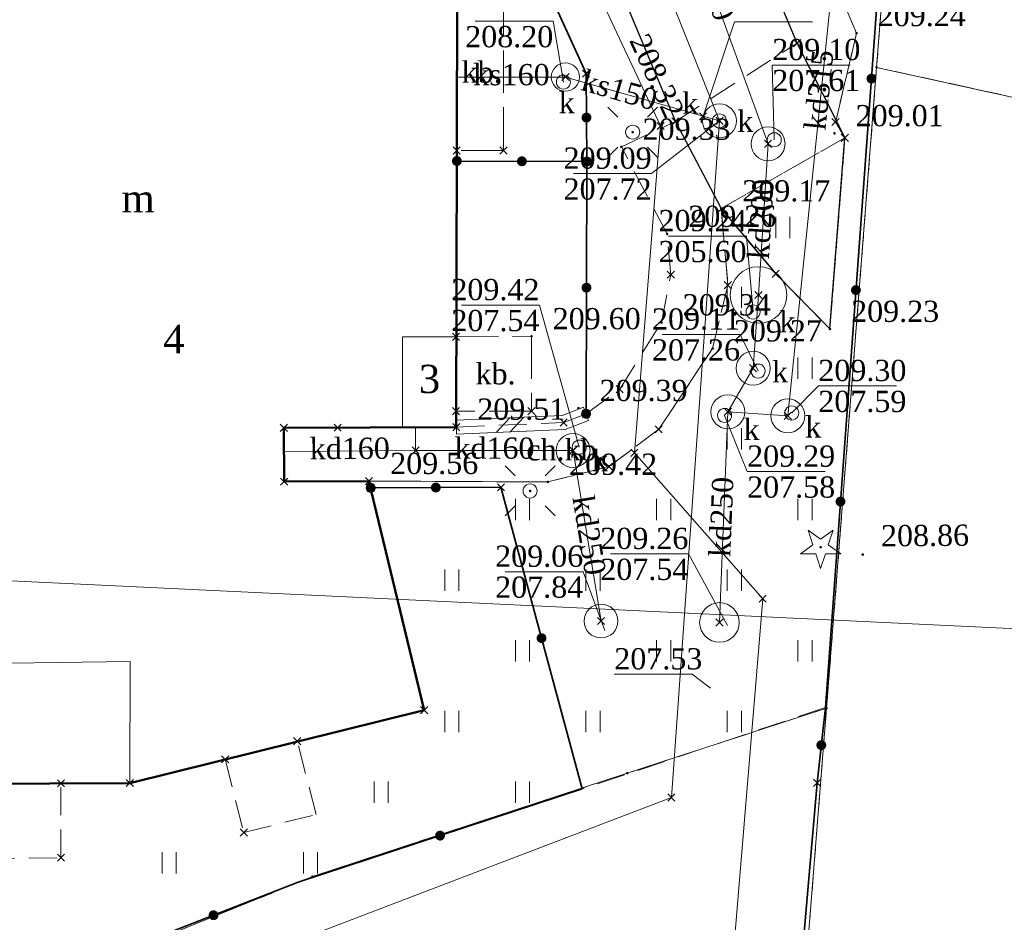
# Model space of a CAD drawing. Extents: x 7414218 to 7427513, y 5544630 to 5555035.
# Tile 11 of 46: x 7419563 to 7419598, y 5549481 to 5549513. Entities that reach past the tile are written whole.
import ezdxf
from ezdxf.enums import TextEntityAlignment as Align

# ---------------------------------------------------------------- set-up
doc = ezdxf.new("R2010")
doc.units = 0
for name, pattern in [('PRZER1-1', [1, 0.5, -0.5]), ('PRZER2-1', [1.5, 1, -0.5]), ('PRZER3-1', [2, 1.5, -0.5])]:
    doc.linetypes.add(name, pattern=pattern)
doc.layers.get('0').update_dxf_attribs({"linetype": 'CONTINUOUS'})
for name, color, linetype, lineweight in [('EGBN', 7, 'CONTINUOUS', 18), ('EGBN_O', 7, 'CONTINUOUS', 18), ('EGBU', 7, 'CONTINUOUS', 50), ('EGBU_O', 7, 'CONTINUOUS', 50), ('EGDE', 7, 'CONTINUOUS', 18), ('EGPG', 7, 'CONTINUOUS', 18), ('GOSRBG', 7, 'CONTINUOUS', 18), ('GUPPRZ_O', 7, 'CONTINUOUS', 18), ('OTDN', 7, 'CONTINUOUS', 18), ('OTKC', 7, 'CONTINUOUS', 18), ('OTKC_O', 7, 'CONTINUOUS', 18), ('OTKK', 7, 'CONTINUOUS', 25), ('OTKU', 7, 'CONTINUOUS', 18), ('OTKU_O', 7, 'CONTINUOUS', 18), ('OTOO', 7, 'CONTINUOUS', 35), ('OTRS', 7, 'CONTINUOUS', 13), ('OTRS_O', 7, 'CONTINUOUS', 13), ('OTZT', 7, 'CONTINUOUS', 18), ('SUEO', 7, 'CONTINUOUS', 18), ('SUPK', 7, 'CONTINUOUS', 18), ('SUPW', 7, 'CONTINUOUS', 18), ('SUPW_O', 7, 'CONTINUOUS', 18)]:
    doc.layers.add(name, color=color, linetype=linetype, lineweight=lineweight)
for name, color, linetype, lineweight, true_color in [('EGUG', 7, 'CONTINUOUS', 18, 0x008000), ('GSPPRB', 7, 'CONTINUOUS', 18, 0x80ffff), ('OTZG', 7, 'CONTINUOUS', 18, 0x008000), ('SUKP', 7, 'CONTINUOUS', 18, 0x803300), ('SUKP_O', 7, 'CONTINUOUS', 18, 0x803300), ('SUWP', 5, 'CONTINUOUS', 18, 0x0000ff)]:
    doc.layers.add(name, color=color, linetype=linetype, lineweight=lineweight, true_color=true_color)
doc.styles.add('Times New Roman', font='times.ttf')

# ---------------------------------------------------------------- blocks, each defined once
blk = doc.blocks.new('GSPWPS1')
blk.add_hatch(color=0).paths.add_polyline_path([(-0.045, 0), (-0.043467, -0.011647), (-0.038971, -0.0225), (-0.03182, -0.03182), (-0.0225, -0.038971), (-0.011647, -0.043467), (0, -0.045), (0.011647, -0.043467), (0.0225, -0.038971), (0.03182, -0.03182), (0.038971, -0.0225), (0.043467, -0.011647), (0.045, 0), (0.043467, 0.011647), (0.038971, 0.0225), (0.03182, 0.03182), (0.0225, 0.038971), (0.011647, 0.043467), (0, 0.045), (-0.011647, 0.043467), (-0.0225, 0.038971), (-0.03182, 0.03182), (-0.038971, 0.0225), (-0.043467, 0.011647)])
blk = doc.blocks.new('GSPRDI1')
blk.add_hatch(color=0).paths.add_polyline_path([(0, -0.045), (0.013906, -0.042798), (0.02645, -0.036406), (0.036406, -0.02645), (0.042798, -0.013906), (0.045, 0), (0.042798, 0.013906), (0.036406, 0.02645), (0.02645, 0.036406), (0.013906, 0.042798), (0, 0.045), (-0.013906, 0.042798), (-0.02645, 0.036406), (-0.036406, 0.02645), (-0.042798, 0.013906), (-0.045, 0), (-0.042798, -0.013906), (-0.036406, -0.02645), (-0.02645, -0.036406), (-0.013906, -0.042798)])
at = {"color": 0}
blk.add_lwpolyline([(0.272471, 0.088531), (0.713338, -0.231778), (0.168396, -0.231778), (0, -0.750048), (-0.168396, -0.231778), (-0.713338, -0.231778), (-0.272471, 0.088531), (-0.440867, 0.606801), (0, 0.286493), (0.440867, 0.606801)], close=True, dxfattribs=at)
blk = doc.blocks.new('GSSUTR1')
at = {"color": 0}
for points in [[(-0.25666, 0.36165), (-0.25666, -0.38835)], [(0.24334, -0.38835), (0.24334, 0.36165)]]:
    blk.add_lwpolyline(points, dxfattribs=at)
blk = doc.blocks.new('GUPIWZ1_1')
at = {"color": 0}
blk.add_lwpolyline([(0, 0.25), (0.064705, 0.241481), (0.125, 0.216506), (0.176777, 0.176777), (0.216506, 0.125), (0.241481, 0.064705), (0.25, 0), (0.241481, -0.064705), (0.216506, -0.125), (0.176777, -0.176777), (0.125, -0.216506), (0.064705, -0.241481), (0, -0.25), (-0.064705, -0.241481), (-0.125, -0.216506), (-0.176777, -0.176777), (-0.216506, -0.125), (-0.241481, -0.064705), (-0.25, 0), (-0.241481, 0.064705), (-0.216506, 0.125), (-0.176777, 0.176777), (-0.125, 0.216506), (-0.064705, 0.241481)], close=True, dxfattribs=at)
blk = doc.blocks.new('GUPELA2')
blk.add_hatch(color=0).paths.add_polyline_path([(-0.001087, 0.044987), (0.011881, 0.043403), (0.021281, 0.03965), (0.030065, 0.033482), (0.038133, 0.023893), (0.043117, 0.012881), (0.044986, 0.001113), (0.044323, -0.007777), (0.040557, -0.019497), (0.033417, -0.030138), (0.024849, -0.037517), (0.013788, -0.042836), (0.002013, -0.044955), (-0.00982, -0.043916), (-0.020466, -0.040077), (-0.029541, -0.033946), (-0.036867, -0.025804), (-0.04187, -0.01649), (-0.04461, -0.005909), (-0.044532, 0.006476), (-0.041285, 0.017903), (-0.034764, 0.028574), (-0.024479, 0.03776), (-0.013449, 0.042943)])
at = {"color": 0}
for points in [[(-0.883883, 0.883883), (-0.53033, 0.53033)], [(0.883883, 0.883883), (0.53033, 0.53033)], [(-0.883883, -0.883883), (-0.53033, -0.53033)], [(0.883883, -0.883883), (0.53033, -0.53033)]]:
    blk.add_lwpolyline(points, dxfattribs=at)
blk = doc.blocks.new('GUPELA1')
at = {"color": 0}
blk.add_lwpolyline([(0, 0.25), (0.064705, 0.241481), (0.125, 0.216506), (0.176777, 0.176777), (0.216506, 0.125), (0.241481, 0.064705), (0.25, 0), (0.241481, -0.064705), (0.216506, -0.125), (0.176777, -0.176777), (0.125, -0.216506), (0.064705, -0.241481), (0, -0.25), (-0.064705, -0.241481), (-0.125, -0.216506), (-0.176777, -0.176777), (-0.216506, -0.125), (-0.241481, -0.064705), (-0.25, 0), (-0.241481, 0.064705), (-0.216506, 0.125), (-0.176777, 0.176777), (-0.125, 0.216506), (-0.064705, 0.241481)], close=True, dxfattribs=at)
blk = doc.blocks.new('GEPPGD1_2')
blk.add_hatch(color=0).paths.add_polyline_path([(0, -0.045), (0.013906, -0.042798), (0.02645, -0.036406), (0.036406, -0.02645), (0.042798, -0.013906), (0.045, 0), (0.042798, 0.013906), (0.036406, 0.02645), (0.02645, 0.036406), (0.013906, 0.042798), (0, 0.045), (-0.013906, 0.042798), (-0.02645, 0.036406), (-0.036406, 0.02645), (-0.042798, 0.013906), (-0.045, 0), (-0.042798, -0.013906), (-0.036406, -0.02645), (-0.02645, -0.036406), (-0.013906, -0.042798)])
blk = doc.blocks.new('GSPPRB0')
at = {"color": 0, "lineweight": 18}
for points in [[(-0.12726, -0.12726), (0.12726, 0.12726)], [(-0.12726, 0.12726), (0.12726, -0.12726)]]:
    blk.add_lwpolyline(points, dxfattribs=at)
blk = doc.blocks.new('KOLO')
blk.add_hatch(color=0).paths.add_polyline_path([(-0.175, 0), (-0.169037, -0.045293), (-0.151554, -0.0875), (-0.123744, -0.123744), (-0.0875, -0.151554), (-0.045293, -0.169037), (0, -0.175), (0.045293, -0.169037), (0.0875, -0.151554), (0.123744, -0.123744), (0.151554, -0.0875), (0.169037, -0.045293), (0.175, 0), (0.169037, 0.045293), (0.151554, 0.0875), (0.123744, 0.123744), (0.0875, 0.151554), (0.045293, 0.169037), (0, 0.175), (-0.045293, 0.169037), (-0.0875, 0.151554), (-0.123744, 0.123744), (-0.151554, 0.0875), (-0.169037, 0.045293)])
blk = doc.blocks.new('GSLKOG1')
blk.add_hatch(color=0).paths.add_polyline_path([(-0.175, 0), (-0.169037, -0.045293), (-0.151554, -0.0875), (-0.123744, -0.123744), (-0.0875, -0.151554), (-0.045293, -0.169037), (0, -0.175), (0.045293, -0.169037), (0.0875, -0.151554), (0.123744, -0.123744), (0.151554, -0.0875), (0.169037, -0.045293), (0.175, 0), (0.169037, 0.045293), (0.151554, 0.0875), (0.123744, 0.123744), (0.0875, 0.151554), (0.045293, 0.169037), (0, 0.175), (-0.045293, 0.169037), (-0.0875, 0.151554), (-0.123744, 0.123744), (-0.151554, 0.0875), (-0.169037, 0.045293)])
blk = doc.blocks.new('ODTN_1')
at = {"color": 0}
for points in [[(-0.5, -0.25), (0, 0.25)], [(0, -0.25), (0.5, 0.25)]]:
    blk.add_lwpolyline(points, dxfattribs=at)
blk = doc.blocks.new('GSLDSO2')
at = {"color": 0}
blk.add_lwpolyline([(0, 0.25), (0, -0.25)], dxfattribs=at)

msp = doc.modelspace()

# ---------------------------------------------------------------- linework, layer by layer
at = {"layer": 'EGBN', "linetype": 'Continuous', "lineweight": 18, "elevation": 10.18}
for points in [[(7419573.88, 5549519.23), (7419573.71, 5549517.71), (7419569.81, 5549518.15), (7419569.81, 5549516.74), (7419567.02, 5549516.74), (7419567.02, 5549517.04), (7419564.31, 5549517.04), (7419564.31, 5549520.35), (7419558.41, 5549521.05), (7419558.39, 5549492.58), (7419560.05, 5549492.58), (7419560.06, 5549490.14), (7419566.88, 5549490.24), (7419566.87, 5549485.94), (7419577.28, 5549488.52), (7419575.33, 5549496.62), (7419572.33, 5549496.6), (7419572.32, 5549498.5), (7419576.52, 5549498.52), (7419576.51, 5549501.72), (7419578.43, 5549501.72), (7419578.46, 5549518.71)], [(7419578.42, 5549498.53), (7419578.43, 5549501.72), (7419576.51, 5549501.72), (7419576.52, 5549498.52)], [(7419566.88, 5549490.24), (7419560.06, 5549490.14), (7419560.05, 5549492.58), (7419558.39, 5549492.58), (7419558.38, 5549485.9), (7419566.87, 5549485.94)]]:
    msp.add_lwpolyline(points, close=True, dxfattribs=at)
at = {"layer": 'EGBU', "linetype": 'Continuous', "lineweight": 50, "elevation": 10.18}
msp.add_lwpolyline([(7419573.88, 5549519.23), (7419573.71, 5549517.71), (7419569.81, 5549518.15), (7419569.81, 5549516.74), (7419567.02, 5549516.74), (7419567.02, 5549517.04), (7419564.31, 5549517.04), (7419564.31, 5549520.35), (7419558.41, 5549521.05), (7419558.38, 5549485.9), (7419566.87, 5549485.94), (7419577.28, 5549488.52), (7419575.33, 5549496.62), (7419572.33, 5549496.6), (7419572.32, 5549498.5), (7419578.42, 5549498.53), (7419578.46, 5549518.71)], close=True, dxfattribs=at)
at = {"layer": 'EGDE', "linetype": 'Continuous', "lineweight": 18, "elevation": 10.22}
for points in [[(7419584.48, 5549588.54), (7419583.97, 5549584.15), (7419576.9, 5549524.47), (7419548.95, 5549525.8), (7419545.1, 5549496.74), (7419544.93, 5549489.31), (7419544.8, 5549485.24), (7419544.69, 5549480.72), (7419544.89, 5549471.11), (7419565, 5549479.26), (7419573.33, 5549482.63), (7419584.47, 5549486.29), (7419591.52, 5549488.59), (7419593.29, 5549511.25), (7419593.83, 5549518.16), (7419595.52, 5549519.07), (7419603.49, 5549517.81), (7419614.36, 5549516.53), (7419624.13, 5549514.33), (7419632.7, 5549512.77), (7419633.93, 5549522.72), (7419641.13, 5549581.31), (7419641.23, 5549582.15)], [(7419660.8, 5549517.44), (7419655.34, 5549518.51), (7419646.21, 5549520.31), (7419633.93, 5549522.72), (7419632.7, 5549512.77), (7419624.13, 5549514.33), (7419614.36, 5549516.53), (7419603.49, 5549517.81), (7419595.52, 5549519.07), (7419593.83, 5549518.16), (7419593.29, 5549511.25), (7419606.11, 5549508.44), (7419612.4, 5549507.07), (7419623.07, 5549505.87), (7419627.28, 5549505.28), (7419641.46, 5549502.34), (7419654.23, 5549500.83), (7419657.28, 5549503.25)], [(7419683.21, 5549476.64), (7419681.36, 5549478.09), (7419680.32, 5549480.18), (7419678.69, 5549481.96), (7419673.54, 5549484.37), (7419653.87, 5549494.05), (7419647.85, 5549495.5), (7419632.43, 5549498.35), (7419624.96, 5549499.9), (7419621.67, 5549500.55), (7419617.07, 5549501.42), (7419605.2, 5549503.7), (7419606.11, 5549508.44), (7419593.29, 5549511.25), (7419591.52, 5549488.59), (7419589.35, 5549461.26), (7419606.67, 5549457.48), (7419627.06, 5549452.57), (7419656.54, 5549445.73), (7419667.88, 5549458.38), (7419671.65, 5549459.98)]]:
    msp.add_lwpolyline(points, close=True, dxfattribs=at)
at = {"layer": 'EGUG', "linetype": 'PRZER1-1', "lineweight": 18, "elevation": 10.08}
for points in [[(7419584.47, 5549486.29), (7419591.52, 5549488.59), (7419593.29, 5549511.25), (7419593.83, 5549518.16), (7419595.52, 5549519.07), (7419603.49, 5549517.81), (7419614.36, 5549516.53), (7419624.13, 5549514.33), (7419632.7, 5549512.77), (7419633.93, 5549522.72), (7419641.13, 5549581.31), (7419641.23, 5549582.15), (7419584.48, 5549588.54), (7419583.97, 5549584.15), (7419576.9, 5549524.47), (7419548.95, 5549525.8), (7419545.1, 5549496.74), (7419544.93, 5549489.31), (7419544.8, 5549485.24), (7419544.69, 5549480.72), (7419544.89, 5549471.11), (7419565, 5549479.26), (7419573.33, 5549482.63)], [(7419624.13, 5549514.33), (7419614.36, 5549516.53), (7419603.49, 5549517.81), (7419595.52, 5549519.07), (7419593.83, 5549518.16), (7419593.29, 5549511.25), (7419606.11, 5549508.44), (7419612.4, 5549507.07), (7419623.07, 5549505.87), (7419627.28, 5549505.28), (7419641.46, 5549502.34), (7419654.23, 5549500.83), (7419657.28, 5549503.25), (7419660.8, 5549517.44), (7419655.34, 5549518.51), (7419646.21, 5549520.31), (7419633.93, 5549522.72), (7419632.7, 5549512.77)], [(7419681.36, 5549478.09), (7419680.32, 5549480.18), (7419678.69, 5549481.96), (7419673.54, 5549484.37), (7419653.87, 5549494.05), (7419647.85, 5549495.5), (7419632.43, 5549498.35), (7419624.96, 5549499.9), (7419621.67, 5549500.55), (7419617.07, 5549501.42), (7419605.2, 5549503.7), (7419606.11, 5549508.44), (7419593.29, 5549511.25), (7419591.52, 5549488.59), (7419589.35, 5549461.26), (7419606.67, 5549457.48), (7419627.06, 5549452.57), (7419646.11, 5549448.15), (7419656.54, 5549445.73), (7419667.88, 5549458.38), (7419671.65, 5549459.98), (7419683.21, 5549476.64)]]:
    msp.add_lwpolyline(points, close=True, dxfattribs=at)
at = {"layer": 'GOSRBG', "linetype": 'Continuous', "lineweight": 18, "elevation": 10.04}
msp.add_lwpolyline([(7419615.774, 5549580.427), (7419627.462, 5549681.489), (7419471.968, 5549660.82), (7419431.639, 5549636.152), (7419428.19, 5549596.998), (7419413.018, 5549502.167), (7419456.743, 5549498.498), (7419481.58, 5549497.212), (7419522.704, 5549494.583), (7419537.085, 5549494.391), (7419547.298, 5549493.821), (7419605.188, 5549491.067)], close=True, dxfattribs=at)
at = {"layer": 'GUPPRZ_O', "linetype": 'Continuous', "lineweight": 13, "elevation": 10.8, "flags": 128}
for points in [[(7419582.21, 5549510.73), (7419581.85, 5549512.885), (7419579.09, 5549512.885)], [(7419587.15, 5549509.52), (7419588.26, 5549512.858), (7419591.02, 5549512.858)], [(7419589.67, 5549508.69), (7419589.6, 5549511.335), (7419592.36, 5549511.335)], [(7419587.73, 5549509.36), (7419585.33, 5549507.495), (7419582.57, 5549507.495)], [(7419588.92, 5549502.6), (7419588.69, 5549505.285), (7419585.93, 5549505.285)], [(7419582.77, 5549497.82), (7419581.36, 5549502.845), (7419578.6, 5549502.845)], [(7419589.1, 5549500.51), (7419588.46, 5549501.805), (7419585.7, 5549501.805)], [(7419590.29, 5549499.03), (7419591.23, 5549499.985), (7419593.99, 5549499.985)], [(7419587.91, 5549498.94), (7419588.71, 5549496.955), (7419591.47, 5549496.955)], [(7419588.02, 5549491.51), (7419586.63, 5549494.045), (7419583.87, 5549494.045)], [(7419583.67, 5549491.34), (7419582.91, 5549493.415), (7419580.15, 5549493.415)], [(7419587.41, 5549489.3), (7419586.77, 5549489.788), (7419584.01, 5549489.788)]]:
    msp.add_lwpolyline(points, dxfattribs=at)
at = {"layer": 'OTDN', "linetype": 'Continuous', "lineweight": 18, "elevation": 10.18}
for points in [[(7419582.919, 5549499.233), (7419582.168, 5549498.938), (7419578.409, 5549498.78)], [(7419583.101, 5549498.767), (7419582.272, 5549498.442), (7419578.431, 5549498.28)]]:
    msp.add_lwpolyline(points, dxfattribs=at)
at = {"layer": 'OTKC', "linetype": 'PRZER2-1', "lineweight": 18, "elevation": 10.18}
msp.add_lwpolyline([(7419590.34, 5549517.8), (7419592.58, 5549512.46), (7419591.84, 5549509.32), (7419592.17, 5549508.76), (7419587.79, 5549506.26), (7419588.03, 5549503.55), (7419587.49, 5549501.31), (7419585.58, 5549498.45), (7419583.82, 5549497.13), (7419581.66, 5549496.59), (7419575.33, 5549496.62), (7419572.33, 5549496.6), (7419572.32, 5549498.5), (7419574.22, 5549498.51), (7419578.42, 5549498.53), (7419582.22, 5549498.69), (7419583.01, 5549499), (7419584.2, 5549499.87), (7419585.68, 5549502.23), (7419586.01, 5549503.92), (7419585.88, 5549505.36), (7419584.26, 5549508.44), (7419586.17, 5549509.34), (7419590.48, 5549512.11), (7419587.45, 5549519.31)], dxfattribs=at)
at = {"layer": 'OTKK', "linetype": 'Continuous', "lineweight": 25, "elevation": 10.18}
msp.add_lwpolyline([(7419583.87, 5549565.17), (7419581.63, 5549546.51), (7419579.61, 5549529.93), (7419579.7, 5549526.6), (7419580.83, 5549522.1), (7419581.7, 5549519.98), (7419582.06, 5549519.17), (7419586.17, 5549509.34), (7419587.79, 5549506.26), (7419589.72, 5549503.95), (7419591.64, 5549502), (7419592.17, 5549508.76), (7419591.86, 5549509.38), (7419590.48, 5549512.11), (7419587.45, 5549519.31), (7419586.24, 5549522.18), (7419588.79, 5549522.22), (7419591.57, 5549545.19), (7419592.52, 5549553.02), (7419587.56, 5549553.61)], dxfattribs=at)
at = {"layer": 'OTKU', "linetype": 'PRZER3-1', "lineweight": 18, "elevation": 10.18}
for points in [[(7419580.09, 5549508.31), (7419578.43, 5549508.31), (7419578.45, 5549513.85), (7419580.09, 5549513.85)], [(7419581.08, 5549499.09), (7419578.41, 5549499.09), (7419578.41, 5549501.72), (7419581.08, 5549501.74)]]:
    msp.add_lwpolyline(points, close=True, dxfattribs=at)
at = {"layer": 'OTOO', "linetype": 'Continuous', "lineweight": 35, "elevation": 10.18}
for points in [[(7419589.38, 5549463.31), (7419590.11, 5549473.61), (7419591.19, 5549485.95), (7419591.48, 5549488.61), (7419593.64, 5549518.14), (7419595.53, 5549519.38), (7419597.57, 5549519.01)], [(7419579.85, 5549517.97), (7419583.01, 5549511.03), (7419583.04, 5549507.92)], [(7419583.04, 5549507.92), (7419578.44, 5549507.94)], [(7419583.04, 5549507.92), (7419583.01, 5549499)], [(7419566.84, 5549480.1), (7419572.82, 5549482.43), (7419582.87, 5549485.73), (7419580, 5549496.4), (7419575.39, 5549496.38)]]:
    msp.add_lwpolyline(points, dxfattribs=at)
at = {"layer": 'OTZT', "linetype": 'PRZER2-1', "lineweight": 18, "elevation": 10.1}
for points in [[(7419607.07, 5549517.37), (7419597.57, 5549519.01), (7419595.53, 5549519.38), (7419593.64, 5549518.14), (7419591.48, 5549488.61), (7419582.87, 5549485.73), (7419572.82, 5549482.43), (7419566.84, 5549480.1)], [(7419561.79, 5549483.27), (7419564.43, 5549483.3), (7419564.43, 5549485.93), (7419566.87, 5549485.94), (7419570.24, 5549486.78), (7419570.9, 5549484.19), (7419573.46, 5549484.83), (7419572.79, 5549487.42), (7419577.28, 5549488.52), (7419575.39, 5549496.38), (7419575.33, 5549496.62), (7419581.66, 5549496.59), (7419583.82, 5549497.13), (7419585.58, 5549498.45), (7419587.49, 5549501.31), (7419588.03, 5549503.55), (7419587.79, 5549506.26), (7419589.72, 5549503.95), (7419591.64, 5549502), (7419592.17, 5549508.76), (7419591.86, 5549509.38), (7419592.58, 5549512.46), (7419590.34, 5549517.8)]]:
    msp.add_lwpolyline(points, dxfattribs=at)
msp.add_lwpolyline([(7419589.72, 5549503.95), (7419587.79, 5549506.26), (7419592.17, 5549508.76), (7419591.64, 5549502)], close=True, dxfattribs=at)
at = {"layer": 'SUKP', "linetype": 'Continuous', "lineweight": 18, "elevation": 10.14}
for points in [[(7419587.73, 5549509.36), (7419581.39, 5549525.27), (7419584.9, 5549554.76)], [(7419588.03, 5549499.07), (7419590.15, 5549498.93), (7419592.52, 5549521.96), (7419601.01, 5549520.65)], [(7419585.3, 5549519.97), (7419589.45, 5549508.55)], [(7419582.28, 5549510.91), (7419578.45, 5549510.91)], [(7419587.73, 5549509.36), (7419587.15, 5549509.52), (7419582.28, 5549510.91)], [(7419399.12, 5549463.14), (7419429.31, 5549462.84), (7419437.45, 5549466.23), (7419476.96, 5549465.23), (7419518.61, 5549464.76), (7419548.33, 5549471.04), (7419586.03, 5549485.43), (7419587.73, 5549509.36)], [(7419589.45, 5549508.55), (7419589.11, 5549503.2)], [(7419589.11, 5549503.2), (7419588.92, 5549500.61)], [(7419588.03, 5549499.07), (7419588.92, 5549500.61)], [(7419588.03, 5549499.07), (7419587.73, 5549491.62)], [(7419576.98, 5549497.7), (7419576.98, 5549498.52)], [(7419576.98, 5549497.7), (7419572.32, 5549497.67)], [(7419582.55, 5549497.7), (7419576.98, 5549497.7)], [(7419583.54, 5549491.67), (7419582.55, 5549497.7)]]:
    msp.add_lwpolyline(points, dxfattribs=at)
at = {"layer": 'SUPK', "linetype": 'Continuous', "lineweight": 18, "elevation": 10.14}
for points in [[(7419582.28, 5549510.41, -1), (7419582.28, 5549511.41, -1)], [(7419587.73, 5549508.76, -1), (7419587.73, 5549509.96, -1)], [(7419589.45, 5549507.95, -1), (7419589.45, 5549509.15, -1)], [(7419589.11, 5549502.2, -1), (7419589.11, 5549504.2, -1)], [(7419588.92, 5549500.01, -1), (7419588.92, 5549501.21, -1)], [(7419588.03, 5549498.47, -1), (7419588.03, 5549499.67, -1)], [(7419590.15, 5549498.33, -1), (7419590.15, 5549499.53, -1)], [(7419582.55, 5549497.1, -1), (7419582.55, 5549498.3, -1)], [(7419583.54, 5549491.07, -1), (7419583.54, 5549492.27, -1)], [(7419587.73, 5549490.92, -1), (7419587.73, 5549492.32, -1)]]:
    msp.add_lwpolyline(points, format="xyb", close=True, dxfattribs=at)
at = {"layer": 'SUWP', "linetype": 'Continuous', "lineweight": 18, "elevation": 10.14}
msp.add_lwpolyline([(7419581.82, 5549517.33), (7419585.65, 5549509.18), (7419584.72, 5549497.62), (7419589.26, 5549492.46), (7419586.64, 5549460.76), (7419602.5, 5549457.03), (7419643.77, 5549447.5), (7419645.68, 5549447.1)], dxfattribs=at)

# ---------------------------------------------------------------- block references
at = {"layer": 'EGPG', "linetype": 'Continuous', "lineweight": 18}
for p in [(7419593.29, 5549511.25, 10.24), (7419591.52, 5549488.59, 10.24), (7419584.47, 5549486.29, 10.24), (7419573.33, 5549482.63, 10.24)]:
    msp.add_blockref('GEPPGD1_2', p, dxfattribs=at)
at = {"layer": 'GSPPRB', "linetype": 'Continuous', "lineweight": 18}
for p in [(7419590.48, 5549512.11, 10.28), (7419582.28, 5549510.91, 10.28), (7419583.01, 5549511.03, 10.28), (7419587.15, 5549509.52, 10.28), (7419585.65, 5549509.18, 10.28), (7419586.17, 5549509.34, 10.28), (7419587.73, 5549509.36, 10.28), (7419591.84, 5549509.32, 10.28), (7419589.45, 5549508.55, 10.28), (7419592.17, 5549508.76, 10.28), (7419578.43, 5549508.31, 10.28), (7419580.09, 5549508.31, 10.28), (7419583.04, 5549507.92, 10.28), (7419586.01, 5549503.92, 10.28), (7419589.72, 5549503.95, 10.28), (7419588.03, 5549503.55, 10.28), (7419589.11, 5549503.2, 10.28), (7419578.41, 5549501.72, 10.28), (7419588.92, 5549500.61, 10.28), (7419584.2, 5549499.87, 10.28), (7419578.41, 5549499.09, 10.28), (7419581.08, 5549499.09, 10.28), (7419588.03, 5549499.07, 10.28), (7419582.22, 5549498.69, 10.28), (7419583.01, 5549499, 10.28), (7419590.15, 5549498.93, 10.28), (7419572.32, 5549498.5, 10.28), (7419574.22, 5549498.51, 10.28), (7419578.42, 5549498.53, 10.28), (7419585.58, 5549498.45, 10.28), (7419576.98, 5549497.7, 10.28), (7419582.55, 5549497.7, 10.28), (7419584.72, 5549497.62, 10.28), (7419583.82, 5549497.13, 10.28), (7419572.33, 5549496.6, 10.28), (7419575.33, 5549496.62, 10.28), (7419575.39, 5549496.38, 10.28), (7419580, 5549496.4, 10.28), (7419589.26, 5549492.46, 10.28), (7419583.54, 5549491.67, 10.28), (7419587.73, 5549491.62, 10.28), (7419577.28, 5549488.52, 10.28), (7419572.79, 5549487.42, 10.28), (7419570.24, 5549486.78, 10.28), (7419564.43, 5549485.93, 10.28), (7419566.87, 5549485.94, 10.28), (7419591.19, 5549485.95, 10.28), (7419586.03, 5549485.43, 10.28), (7419570.9, 5549484.19, 10.28), (7419564.43, 5549483.3, 10.28)]:
    msp.add_blockref('GSPPRB0', p, dxfattribs=at)
at = {"layer": 'OTDN', "linetype": 'Continuous', "lineweight": 18}
for name, p, rotation in [('GSLDSO2', (7419583.01, 5549499, 10.18), 201.4252937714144), ('ODTN_1', (7419580.32, 5549498.61, 10.18), 182.4110297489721), ('ODTN_1', (7419580.32, 5549498.61, 10.18), 182.4110297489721), ('GSLDSO2', (7419578.42, 5549498.53, 10.18), 182.4110297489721)]:
    msp.add_blockref(name, p, dxfattribs=dict(at, rotation=rotation))
at = {"layer": 'OTOO', "linetype": 'Continuous', "lineweight": 35}
for name, p, rotation in [('KOLO', (7419593.107, 5549510.855, 10.18), 85.81649601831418), ('KOLO', (7419593.107, 5549510.855, 10.18), 85.81649601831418), ('KOLO', (7419583.025, 5549509.475, 10.18), 270.5526752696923), ('KOLO', (7419583.025, 5549509.475, 10.18), 270.5526752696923), ('GSLKOG1', (7419578.44, 5549507.94, 10.18), 179.7508894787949), ('KOLO', (7419580.74, 5549507.93, 10.18), 179.7508894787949), ('KOLO', (7419580.74, 5549507.93, 10.18), 179.7508894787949), ('GSLKOG1', (7419583.04, 5549507.92, 10.18), 270.5526752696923), ('GSLKOG1', (7419583.04, 5549507.92, 10.18), 269.8073019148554), ('GSLKOG1', (7419583.04, 5549507.92, 10.18), 179.7508894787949), ('KOLO', (7419583.025, 5549503.46, 10.18), 269.8073019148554), ('KOLO', (7419583.025, 5549503.46, 10.18), 269.8073019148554), ('KOLO', (7419592.56, 5549503.375, 10.18), 85.81649601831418), ('KOLO', (7419592.56, 5549503.375, 10.18), 85.81649601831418), ('GSLKOG1', (7419583.01, 5549499, 10.18), 269.8073019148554), ('GSLKOG1', (7419575.39, 5549496.38, 10.18), 180.2485701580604), ('KOLO', (7419577.695, 5549496.39, 10.18), 180.2485701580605), ('KOLO', (7419577.695, 5549496.39, 10.18), 180.2485701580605), ('KOLO', (7419592.013, 5549495.895, 10.18), 85.81649601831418), ('KOLO', (7419592.013, 5549495.895, 10.18), 85.81649601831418), ('KOLO', (7419581.435, 5549491.065, 10.18), 105.0550072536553), ('KOLO', (7419581.435, 5549491.065, 10.18), 105.0550072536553), ('KOLO', (7419591.335, 5549487.28, 10.18), 83.77804122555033), ('KOLO', (7419591.335, 5549487.28, 10.18), 83.77804122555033), ('KOLO', (7419577.845, 5549484.08, 10.18), 18.17801880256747), ('KOLO', (7419577.845, 5549484.08, 10.18), 18.17801880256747), ('KOLO', (7419569.83, 5549481.265, 10.18), 21.28748543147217), ('KOLO', (7419569.83, 5549481.265, 10.18), 21.28748543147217)]:
    msp.add_blockref(name, p, dxfattribs=dict(at, rotation=rotation))
at = {"layer": 'OTRS', "linetype": 'Continuous', "lineweight": 13}
for p in [(7419592.58, 5549512.46, 10.08), (7419584.26, 5549508.44, 10.08), (7419587.79, 5549506.26, 10.08), (7419585.88, 5549505.36, 10.08), (7419585.68, 5549502.23, 10.08), (7419591.64, 5549502, 10.08), (7419581.08, 5549501.74, 10.08), (7419587.49, 5549501.31, 10.08), (7419582.74, 5549499.2, 10.08), (7419578.41, 5549498.54, 10.08), (7419575.33, 5549496.62, 10.08), (7419581.66, 5549496.59, 10.08), (7419592.8, 5549494.02, 10.08)]:
    msp.add_blockref('GSPWPS1', p, dxfattribs=at)
at = {"layer": 'OTRS', "linetype": 'Continuous', "lineweight": 13, "rotation": 297.8352450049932}
msp.add_blockref('GSPWPS1', (7419591.8, 5549508.92, 10.08), dxfattribs=at)
at = {"layer": 'OTZG', "linetype": 'Continuous', "lineweight": 18}
msp.add_blockref('GSPRDI1', (7419591.31, 5549494.28, 10.12), dxfattribs=at)
at = {"layer": 'OTZT', "linetype": 'Continuous', "lineweight": 18}
for p in [(7419589.98, 5549505.598, 10.1), (7419588.265, 5549503.13, 10.1), (7419590.765, 5549500.63, 10.1), (7419588.265, 5549498.13, 10.1), (7419580.765, 5549495.63, 10.1), (7419585.765, 5549495.63, 10.1), (7419590.765, 5549495.63, 10.1), (7419578.265, 5549493.13, 10.1), (7419583.265, 5549493.13, 10.1), (7419588.265, 5549493.13, 10.1), (7419580.765, 5549490.63, 10.1), (7419585.765, 5549490.63, 10.1), (7419590.765, 5549490.63, 10.1), (7419578.265, 5549488.13, 10.1), (7419583.265, 5549488.13, 10.1), (7419588.265, 5549488.13, 10.1), (7419575.765, 5549485.63, 10.1), (7419580.765, 5549485.63, 10.1), (7419568.265, 5549483.13, 10.1), (7419573.265, 5549483.13, 10.1)]:
    msp.add_blockref('GSSUTR1', p, dxfattribs=at)
at = {"layer": 'SUEO', "linetype": 'Continuous', "lineweight": 18}
for name, p in [('GUPELA2', (7419584.66, 5549508.96, 10.15)), ('GUPELA1', (7419584.66, 5549508.96, 10.16)), ('GUPELA2', (7419581.03, 5549496.27, 10.15)), ('GUPELA1', (7419581.03, 5549496.27, 10.16))]:
    msp.add_blockref(name, p, dxfattribs=at)
at = {"layer": 'SUPW', "linetype": 'Continuous', "lineweight": 18}
for p in [(7419582.21, 5549510.73, 10.18), (7419587.73, 5549509.36, 10.18), (7419589.67, 5549508.69, 10.18), (7419588.92, 5549502.6, 10.18), (7419589.1, 5549500.51, 10.18), (7419587.91, 5549498.94, 10.18), (7419590.29, 5549499.03, 10.18), (7419582.77, 5549497.82, 10.18)]:
    msp.add_blockref('GUPIWZ1_1', p, dxfattribs=at)

# ---------------------------------------------------------------- texts
at = {"layer": 'EGBN_O', "linetype": 'Continuous', "lineweight": 0, "style": 'Times New Roman'}
for s, p in [('4', (7419568.425, 5549501.143, 10.8)), ('3', (7419577.47, 5549499.733, 10.8))]:
    msp.add_text(s, height=1, dxfattribs=at).set_placement(p, align=Align.CENTER)
at = {"layer": 'EGBU_O', "linetype": 'Continuous', "lineweight": 0, "style": 'Times New Roman'}
msp.add_text('m', height=1, dxfattribs=at).set_placement((7419566.574, 5549506.121, 10.8))
at = {"layer": 'GUPPRZ_O', "linetype": 'Continuous', "lineweight": 0, "style": 'Times New Roman'}
for s, p in [('208.20', (7419581.85, 5549511.963, 10.8)), ('209.09', (7419585.33, 5549507.668, 10.8)), ('207.72', (7419585.33, 5549506.573, 10.8)), ('209.24', (7419588.69, 5549505.458, 10.8)), ('205.60', (7419588.69, 5549504.363, 10.8)), ('209.42', (7419581.36, 5549503.018, 10.8)), ('207.54', (7419581.36, 5549501.923, 10.8)), ('209.11', (7419588.46, 5549501.978, 10.8)), ('207.26', (7419588.46, 5549500.883, 10.8)), ('209.26', (7419586.63, 5549494.218, 10.8)), ('209.06', (7419582.91, 5549493.588, 10.8)), ('207.54', (7419586.63, 5549493.123, 10.8)), ('207.84', (7419582.91, 5549492.493, 10.8))]:
    msp.add_text(s, height=0.75, rotation=360, dxfattribs=at).set_placement(p, align=Align.RIGHT)
for s, rotation, p in [('208.32', 294.826, (7419584.527, 5549512.208, 10.8)), ('209.10', 360, (7419589.6, 5549511.508, 10.8)), ('207.61', 360, (7419589.6, 5549510.413, 10.8)), ('209.30', 360, (7419591.23, 5549500.158, 10.8)), ('207.59', 360, (7419591.23, 5549499.063, 10.8)), ('209.29', 360, (7419588.71, 5549497.128, 10.8)), ('207.58', 360, (7419588.71, 5549496.033, 10.8)), ('207.53', 360, (7419584.01, 5549489.96, 10.8))]:
    msp.add_text(s, height=0.75, rotation=rotation, dxfattribs=at).set_placement(p)
at = {"layer": 'OTKC_O', "linetype": 'Continuous', "lineweight": 0, "style": 'Times New Roman'}
msp.add_text('ch.kb.', height=0.75, rotation=360, dxfattribs=at).set_placement((7419580.9, 5549497.35, 10.8))
at = {"layer": 'OTKU_O', "linetype": 'Continuous', "lineweight": 0, "style": 'Times New Roman'}
for p in [(7419578.61, 5549510.71, 10.8), (7419579.1, 5549500.04, 10.8)]:
    msp.add_text('kb.', height=0.75, rotation=360, dxfattribs=at).set_placement(p)
at = {"layer": 'OTRS_O', "linetype": 'Continuous', "lineweight": 0, "style": 'Times New Roman'}
for s, p in [('209.24', (7419593.33, 5549512.71, 10.8)), ('209.01', (7419592.55, 5549509.17, 10.8)), ('209.33', (7419585.01, 5549508.69, 10.8)), ('209.17', (7419588.54, 5549506.51, 10.8)), ('209.26', (7419586.63, 5549505.61, 10.8)), ('209.34', (7419586.43, 5549502.48, 10.8)), ('209.23', (7419592.39, 5549502.25, 10.8)), ('209.60', (7419581.83, 5549501.99, 10.8)), ('209.27', (7419588.24, 5549501.56, 10.8)), ('209.39', (7419583.49, 5549499.45, 10.8)), ('209.51', (7419579.16, 5549498.79, 10.8)), ('209.56', (7419576.08, 5549496.87, 10.8)), ('209.42', (7419582.41, 5549496.84, 10.8))]:
    msp.add_text(s, height=0.75, dxfattribs=at).set_placement(p)
msp.add_text('208.86', height=0.75, rotation=0.414, dxfattribs=at).set_placement((7419593.45, 5549494.31, 10.8))
at = {"layer": 'SUKP_O', "linetype": 'Continuous', "lineweight": 0, "style": 'Times New Roman'}
for s, rotation, p in [('kd250', 289.971, (7419587.103, 5549514.161, 10.8)), ('kd315', 84.1244, (7419591.623, 5549510.415, 10.8)), ('ks160', 360, (7419580.37, 5549510.62, 10.8)), ('ks150', 344.07, (7419584.09, 5549510.091, 10.8)), ('kd200', 86.364, (7419589.569, 5549505.862, 10.8)), ('kd160', 0.369, (7419574.652, 5549497.4, 10.8)), ('kd160', 360, (7419579.77, 5549497.41, 10.8)), ('kd250', 87.694, (7419588.17, 5549495.338, 10.8)), ('kd250', 279.324, (7419582.754, 5549494.643, 10.8))]:
    msp.add_text(s, height=0.75, rotation=rotation, dxfattribs=at).set_placement(p, align=Align.CENTER)
at = {"layer": 'SUPW_O', "linetype": 'Continuous', "lineweight": 0, "style": 'Times New Roman'}
for p in [(7419582.61, 5549509.63, 10.8), (7419586.98, 5549509.61, 10.8), (7419588.93, 5549508.97, 10.8), (7419590.42, 5549501.88, 10.8), (7419590.16, 5549500.11, 10.8), (7419589.15, 5549498.07, 10.8), (7419591.33, 5549498.16, 10.8), (7419583.78, 5549496.97, 10.8)]:
    msp.add_text('k', height=0.75, rotation=360, dxfattribs=at).set_placement(p, align=Align.RIGHT)

doc.saveas('drawing.dxf')
